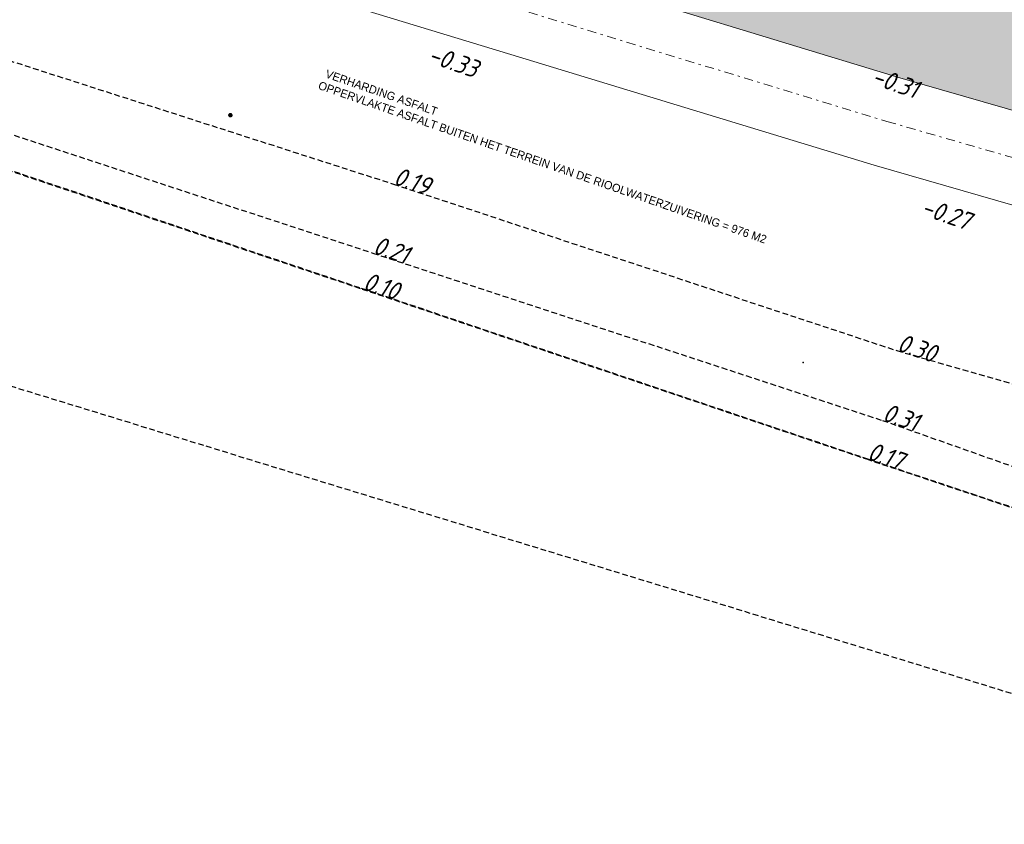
# Model space of a CAD drawing. Header units: metres. Extents: x 128615 to 129083, y 455669 to 456034.
# Tile 41 of 158: x 128786 to 128829, y 455753 to 455789. Entities that reach past the tile are written whole.
import ezdxf

# ---------------------------------------------------------------- set-up
doc = ezdxf.new("R2010")
doc.units = ezdxf.units.M
doc.linetypes.add('GRENS', pattern=[1, 0.5, -0.25, 0, -0.25])
doc.linetypes.add('STIPPELFIJN', pattern=[0.375, 0.25, -0.125])
for name, color, linetype, lineweight in [('B-WE-OG-HOOGTELIJN-G', 7, 'Continuous', 18), ('B-XX-KG-KADASTRAAL-G', 2, 'GRENS', 18), ('B-XX-WH-WATER-G', 150, 'Continuous', 18), ('X-XX-AL-T25', 7, 'Continuous', 25)]:
    doc.layers.add(name, color=color, linetype=linetype, lineweight=lineweight)
doc.layers.add('B-XX-GR-GRAS-G', color=90, linetype='Continuous')
doc.layers.add('B-XX-VH-KANTVERHARDING-GN', color=60, linetype='STIPPELFIJN')
doc.styles.add('ISO', font='Iso.shx', dxfattribs={"height": 50})
doc.styles.add('TAUW-ISOCP', font='tcb_isocp.shx')
pattern_1 = [(340.9065815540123, (128738.9979208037, 455858.1422880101), (0.8077808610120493, 0.3923519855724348), [0.3174999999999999, -0.9525]), (70.90658155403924, (128739.0960088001, 455857.9403427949), (-0.3923519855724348, 0.8077808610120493), [0.3174999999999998, -0.9524999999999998])]

msp = doc.modelspace()

# ---------------------------------------------------------------- hatches: boundary and pattern name
at = {"layer": 'B-XX-GR-GRAS-G'}
h = msp.add_hatch(dxfattribs=at)
h.set_pattern_fill('CROSS', color=256, scale=0.09999999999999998, angle=-116.5632943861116, style=0)
h.set_pattern_definition(pattern_1)
h.paths.add_polyline_path([(128845.8675353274, 455784.6485665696), (128847.5685110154, 455784.0597697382), (128847.7647766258, 455784.6267616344), (128846.0638009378, 455785.2155584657)])
h.paths.add_polyline_path([(128967.1055860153, 455860.4144094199), (128969.4210054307, 455866.8918425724), (128880.9006920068, 455904.409712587), (128810.0577815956, 455927.1027515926), (128808.0815679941, 455921.3936663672), (128811.5859768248, 455919.9881814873), (128842.9440111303, 455909.6012506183), (128874.3253125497, 455899.2845629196), (128897.3942134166, 455890.0887698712), (128932.249899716, 455875.2515896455), (128958.9784740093, 455863.874893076)])
edge = h.paths.add_edge_path()
edge.add_line((128984.0843231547, 455804.1850891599), (128953.5143684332, 455822.3927003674))
edge.add_line((128953.5143684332, 455822.3927003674), (128931.0817976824, 455759.6371250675))
edge.add_line((128931.0817976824, 455759.6371250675), (128923.691293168, 455762.2048782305))
edge.add_line((128923.691293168, 455762.2048782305), (128914.0269830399, 455765.5502024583))
edge.add_line((128914.0269830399, 455765.5502024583), (128897.845598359, 455770.6508317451))
edge.add_line((128897.845598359, 455770.6508317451), (128884.7246261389, 455774.2573768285))
edge.add_line((128884.7246261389, 455774.2573768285), (128872.548293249, 455777.8537726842))
edge.add_line((128872.548293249, 455777.8537726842), (128866.079626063, 455781.0475949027))
edge.add_line((128866.079626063, 455781.0475949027), (128866.0212588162, 455781.0678178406))
edge.add_line((128866.0212588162, 455781.0678178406), (128863.5642032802, 455773.7248399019))
edge.add_line((128863.5642032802, 455773.7248399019), (128871.5285838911, 455771.3053608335))
edge.add_line((128871.5285838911, 455771.3053608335), (128871.6722959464, 455771.410655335))
edge.add_arc((128873.3846396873, 455770.369334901), 2.004113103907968, 78.24944847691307, 148.6951358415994, ccw=False)
edge.add_line((128873.7927796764, 455772.3314488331), (128875.0821999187, 455772.0165345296))
edge.add_line((128875.0821999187, 455772.0165345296), (128927.2955738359, 455757.61301808))
edge.add_line((128927.2955738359, 455757.61301808), (128956.895554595, 455749.1705929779))
edge.add_line((128956.895554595, 455749.1705929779), (128984.0843231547, 455804.1850891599))
h = msp.add_hatch(dxfattribs=at)
h.set_pattern_fill('CROSS', color=256, scale=0.09999999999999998, angle=-116.5632943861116, style=0)
h.set_pattern_definition(pattern_1)
h.paths.add_polyline_path([(128776.6499536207, 455806.6590685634), (128776.258024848, 455806.1407220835), (128775.6439353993, 455806.3532906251), (128775.6563360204, 455807.0030116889), (128776.2780894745, 455807.1919928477)], flags=16)
h.paths.add_polyline_path([(128775.8470577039, 455806.4984893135), (128776.2439520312, 455806.3611033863), (128776.4205910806, 455806.8713960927), (128776.0236967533, 455807.00878202)], flags=0)
h.paths.add_polyline_path([(128823.7268470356, 455791.2124598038), (128825.4278227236, 455790.6236629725), (128825.624088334, 455791.1906548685), (128823.923112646, 455791.7794516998)], flags=16)
h.paths.add_polyline_path([(128847.1121172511, 455784.2177515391), (128847.5685110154, 455784.0597697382), (128847.5304863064, 455784.2200212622), (128847.3773920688, 455784.2428481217)], flags=16)
edge = h.paths.add_edge_path()
edge.add_line((128756.5752368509, 455815.2638754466), (128754.6963947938, 455809.7047080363))
edge.add_line((128754.6963947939, 455809.7047080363), (128774.7797492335, 455801.9906440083))
edge.add_line((128774.7797492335, 455801.9906440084), (128793.6903473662, 455795.4446949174))
edge.add_line((128793.6903473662, 455795.4446949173), (128824.7323112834, 455785.9985302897))
edge.add_line((128824.7323112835, 455785.9985302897), (128849.5897289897, 455778.8365583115))
edge.add_arc((128849.0360099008, 455776.9147375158), 1.999999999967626, 38.44325241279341, 73.92713842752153, ccw=False)
edge.add_line((128850.6024585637, 455778.158215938), (128851.6524541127, 455777.4549122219))
edge.add_line((128851.6524541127, 455777.4549122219), (128858.7863596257, 455775.3306783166))
edge.add_line((128858.7863596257, 455775.3306783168), (128861.4020115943, 455782.879947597))
edge.add_line((128861.4020115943, 455782.879947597), (128860.9950774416, 455783.0209411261))
edge.add_line((128860.9950774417, 455783.020941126), (128860.7365559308, 455782.8648072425))
edge.add_arc((128855.7646590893, 455783.3167730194), 4.992397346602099, -192.77180062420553, -5.194144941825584, ccw=False)
edge.add_line((128850.8957822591, 455784.4204349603), (128849.430526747, 455784.8790451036))
edge.add_line((128849.430526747, 455784.8790451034), (128801.8331784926, 455798.989894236))
edge.add_line((128801.8331784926, 455798.9898942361), (128772.2414243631, 455809.5352047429))
edge.add_line((128772.2414243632, 455809.5352047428), (128758.9951107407, 455814.2661693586))
edge.add_line((128758.9951107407, 455814.2661693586), (128756.5752368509, 455815.2638754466))
h = msp.add_hatch(dxfattribs=at)
h.set_pattern_fill('DOTS', color=256, scale=0.09999999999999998, angle=-116.5632943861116, style=0)
h.set_pattern_definition([(340.9065815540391, (128738.9979208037, 455858.1422880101), (0.1269369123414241, 0.124052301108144), [0, -0.1587499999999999])])
edge = h.paths.add_edge_path()
edge.add_line((128864.8800774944, 455793.7491920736), (128863.7475410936, 455790.3284821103))
edge.add_line((128863.7475410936, 455790.3284821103), (128863.0902428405, 455788.3431801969))
edge.add_line((128863.0902428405, 455788.3431801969), (128856.9452752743, 455790.4702755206))
edge.add_line((128856.9452752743, 455790.4702755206), (128857.0761190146, 455790.848270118))
edge.add_line((128857.0761190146, 455790.848270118), (128855.9421352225, 455791.2408013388))
edge.add_line((128855.9421352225, 455791.2408013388), (128855.8112914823, 455790.8628067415))
edge.add_line((128855.8112914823, 455790.8628067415), (128855.7167928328, 455790.8955176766))
edge.add_line((128855.7167928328, 455790.8955176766), (128855.5205272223, 455790.3285257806))
edge.add_line((128855.5205272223, 455790.3285257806), (128855.6150258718, 455790.2958148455))
edge.add_line((128855.6150258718, 455790.2958148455), (128855.4841821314, 455789.9178202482))
edge.add_line((128855.4841821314, 455789.9178202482), (128856.6181659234, 455789.5252890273))
edge.add_line((128856.6181659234, 455789.5252890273), (128856.7490096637, 455789.9032836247))
edge.add_line((128856.7490096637, 455789.9032836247), (128862.9016433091, 455787.7735346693))
edge.add_line((128862.9016433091, 455787.7735346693), (128861.2938687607, 455782.9174166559))
edge.add_line((128861.2938687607, 455782.9174166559), (128860.9950774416, 455783.020941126))
edge.add_line((128860.9950774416, 455783.020941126), (128860.1674346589, 455782.9854017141))
edge.add_line((128860.1674346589, 455782.9854017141), (128854.9965156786, 455784.6038470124))
edge.add_line((128854.9965156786, 455784.6038470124), (128849.8342556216, 455786.2195821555))
edge.add_line((128849.8342556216, 455786.2195821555), (128837.8049622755, 455789.7858216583))
edge.add_line((128837.8049622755, 455789.7858216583), (128831.9240329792, 455791.529299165))
edge.add_line((128831.9240329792, 455791.529299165), (128826.0690273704, 455793.2650912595))
edge.add_line((128826.0690273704, 455793.2650912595), (128814.1604895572, 455796.7955312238))
edge.add_line((128814.1604895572, 455796.7955312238), (128802.5396316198, 455800.2406847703))
edge.add_line((128802.5396316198, 455800.2406847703), (128798.7130571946, 455801.5879591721))
edge.add_line((128798.7130571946, 455801.5879591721), (128795.4416960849, 455802.7545433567))
edge.add_line((128795.4416960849, 455802.7545433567), (128796.1049902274, 455804.6877747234))
edge.add_line((128796.1049902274, 455804.6877747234), (128821.0751174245, 455796.2292981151))
edge.add_line((128821.0751174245, 455796.2292981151), (128823.5661864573, 455803.3468910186))
edge.add_line((128823.5661864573, 455803.3468910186), (128828.4802083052, 455801.5813293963))
edge.add_arc((128844.4592125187, 455806.0338404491), 16.58774940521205, 195.5703673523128, 198.1409952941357)
edge.add_line((128828.695987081, 455800.8691377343), (128825.5619695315, 455799.3710783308))
edge.add_line((128825.5619695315, 455799.3710783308), (128827.5691900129, 455795.2661662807))
edge.add_line((128827.5691900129, 455795.2661662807), (128830.7040404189, 455796.7629898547))
edge.add_arc((128844.4592124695, 455806.033840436), 16.58774935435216, 213.9795823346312, 367.1917486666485)
edge.add_line((128860.9164616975, 455808.1104666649), (128860.9146310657, 455808.1249232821))
edge.add_line((128860.9146310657, 455808.1249232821), (128863.6185042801, 455808.7004238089))
edge.add_line((128863.6185042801, 455808.7004238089), (128863.2317115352, 455810.5176922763))
edge.add_line((128863.2317115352, 455810.5176922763), (128864.1825756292, 455810.720077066))
edge.add_line((128864.1825756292, 455810.720077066), (128870.0507916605, 455808.6887799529))
edge.add_line((128870.0507916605, 455808.6887799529), (128868.8786824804, 455805.3543247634))
edge.add_line((128868.8786824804, 455805.3543247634), (128866.2012134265, 455797.7395475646))
edge.add_line((128866.2012134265, 455797.7395475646), (128865.0686770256, 455794.3188376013))
edge.add_line((128865.0686770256, 455794.3188376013), (128858.2686073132, 455796.6726981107))
edge.add_line((128858.2686073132, 455796.6726981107), (128858.0723417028, 455796.1057062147))
edge.add_line((128858.0723417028, 455796.1057062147), (128864.8800774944, 455793.7491920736))

# ---------------------------------------------------------------- linework, layer by layer
at = {"layer": 'B-XX-KG-KADASTRAAL-G', "ltscale": 0.8}
msp.add_lwpolyline([(128701.949744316, 455827.4444192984), (128733.7072376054, 455814.8652965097), (128743.0484285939, 455811.667764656), (128743.7041707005, 455813.5621782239), (128749.2096691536, 455811.6806317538), (128754.2012243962, 455809.8949041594), (128762.5747044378, 455806.6786306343), (128761.9198055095, 455804.82995858), (128774.0936147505, 455800.1117290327), (128792.9258473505, 455793.5867841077), (128824.1642978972, 455784.0808279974), (128848.7360582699, 455777.0011602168), (128851.6524541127, 455777.454912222), (128858.7863596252, 455775.3306783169), (128858.7863596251, 455775.3306783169), (128863.5642032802, 455773.7248399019), (128863.5642032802, 455773.7248399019), (128871.5920789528, 455771.2655465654), (128873.3059048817, 455770.1281956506), (128873.8179082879, 455770.2665275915), (128874.5789075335, 455770.0806692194), (128926.7553584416, 455755.6873383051)], dxfattribs=at)
at = {"layer": 'B-XX-VH-KANTVERHARDING-GN'}
for points in [[(128653.7672345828, 455753.4517663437), (128657.403622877, 455771.7977026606), (128664.7907021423, 455809.5897584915), (128715.3992501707, 455794.0669250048), (128794.2426748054, 455769.8295521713), (128937.5851853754, 455725.8497731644), (128955.0710231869, 455720.3719701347), (128957.028773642, 455719.7446096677), (128950.379134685, 455703.6999749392)], [(128738.0190470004, 455798.2800652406), (128742.2819063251, 455808.5739025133), (128737.977286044, 455798.1544030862), (128759.7710964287, 455790.6706428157), (128776.932360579, 455784.8672114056), (128801.0621654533, 455776.7620719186), (128823.2171708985, 455769.2955183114), (128839.3462274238, 455763.9064899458), (128843.3489789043, 455762.3762886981), (128889.2923970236, 455747.6662480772), (128929.2336843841, 455734.9016285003), (128944.7137918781, 455729.8728892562), (128943.0982609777, 455724.9032603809)], [(128738.0545619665, 455798.2255545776), (128742.3151787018, 455808.5203202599), (128738.0128283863, 455798.0998833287), (128759.8082685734, 455790.6208709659), (128776.9707965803, 455784.8211782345), (128801.1023665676, 455776.721295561), (128823.2589980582, 455769.2595685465), (128839.3892281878, 455763.8740539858), (128843.3923129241, 455762.3447247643), (128889.3389345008, 455747.6446931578), (128929.2830016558, 455734.8887749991), (128944.7642042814, 455729.8634081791), (128943.1497560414, 455724.8934274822)], [(128759.9106070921, 455795.4950380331), (128778.7918904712, 455788.9436706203), (128802.4786990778, 455781.3304502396), (128824.6029242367, 455774.0144383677), (128843.9649795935, 455768.4604935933)], [(128757.5304028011, 455792.9007955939), (128777.6260272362, 455786.1597201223), (128801.5795556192, 455778.2972416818), (128823.9611822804, 455770.9524822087), (128842.6301564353, 455764.3678225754)]]:
    msp.add_lwpolyline(points, dxfattribs=at)
msp.add_point((128820.4810394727, 455773.5013177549), dxfattribs=at)
at = {"layer": 'B-XX-WH-WATER-G'}
msp.add_lwpolyline([(128763.1187774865, 455802.1847291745), (128773.408022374, 455798.2326058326), (128792.4534410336, 455791.6399882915), (128807.9739551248, 455786.9170483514), (128823.596284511, 455782.1631257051), (128848.4822908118, 455774.9929167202, 1), (128849.5897289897, 455778.8365583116), (128824.7323112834, 455785.9985302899), (128809.1384448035, 455790.7437915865), (128793.6903473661, 455795.4446949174), (128774.7797492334, 455801.9906440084), (128764.5530249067, 455805.9187530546, 1.034057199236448), (128763.118777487, 455802.1847291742)], format="xyb", dxfattribs=at)
at = {"layer": 'X-XX-AL-T25', "flags": 128}
msp.add_lwpolyline([(128795.318603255, 455784.3536816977, 0, 0, 0), (128795.2578802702, 455784.2742290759, 0, 0.07651999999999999, 0), (128795.2625073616, 455784.2802833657, 0.07651999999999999, 0.14144, 0), (128795.2756599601, 455784.2974928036, 0.14144, 0.18476, 0), (128795.295370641, 455784.3232831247, 0.18476, 0.2, 0), (128795.318603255, 455784.3536816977, 0.2, 0.18476, 0), (128795.341835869, 455784.3840802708, 0.18476, 0.14144, 0), (128795.3615465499, 455784.4098705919, 0.14144, 0.07651999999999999, 0), (128795.3746991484, 455784.4270800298, 0.07651999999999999, 0, 0), (128795.3793262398, 455784.4331343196, 0, 0, 0), (128795.318603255, 455784.3536816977, 0, 0, 0), (128797.2920115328, 455786.935775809, 0, 0, 0), (128799.0679682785, 455786.321024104, 0, 0, 0)], format="xyseb", dxfattribs=at)

# ---------------------------------------------------------------- texts
at = {"layer": 'B-WE-OG-HOOGTELIJN-G', "style": 'ISO', "oblique": 13.5}
for s, p in [('-0.33', (128803.9496937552, 455786.6890958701, -0.3337350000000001)), ('-0.31', (128823.438331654, 455785.7356119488, -0.3124309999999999)), ('0.19', (128802.4408534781, 455781.3399673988, 0.1905539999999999)), ('-0.27', (128825.6126907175, 455779.9976344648, -0.2665629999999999)), ('0.21', (128801.541709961, 455778.3067588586, 0.211635)), ('0.10', (128801.1023652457, 455776.7212954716, 0.0973139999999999)), ('0.30', (128824.5650784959, 455774.0239551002, 0.304218)), ('0.31', (128823.9233364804, 455770.9619989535, 0.3054520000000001)), ('0.17', (128823.2589965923, 455769.2595680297, 0.1680680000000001))]:
    msp.add_text(s, height=0.7999999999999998, rotation=341.1994003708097, dxfattribs=at).set_placement(p)
at = {"layer": 'X-XX-AL-T25', "style": 'TAUW-ISOCP'}
for s, p in [(' VERHARDING ASFALT', (128799.3366115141, 455786.0637374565)), ('OPPERVLAKTE ASFALT BUITEN HET TERREIN VAN DE RIOOLWATERZUIVERING = 976 M2', (128799.1459590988, 455785.5129615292))]:
    msp.add_text(s, height=0.36, rotation=340.906581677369, dxfattribs=at).set_placement(p)

doc.saveas('drawing.dxf')
